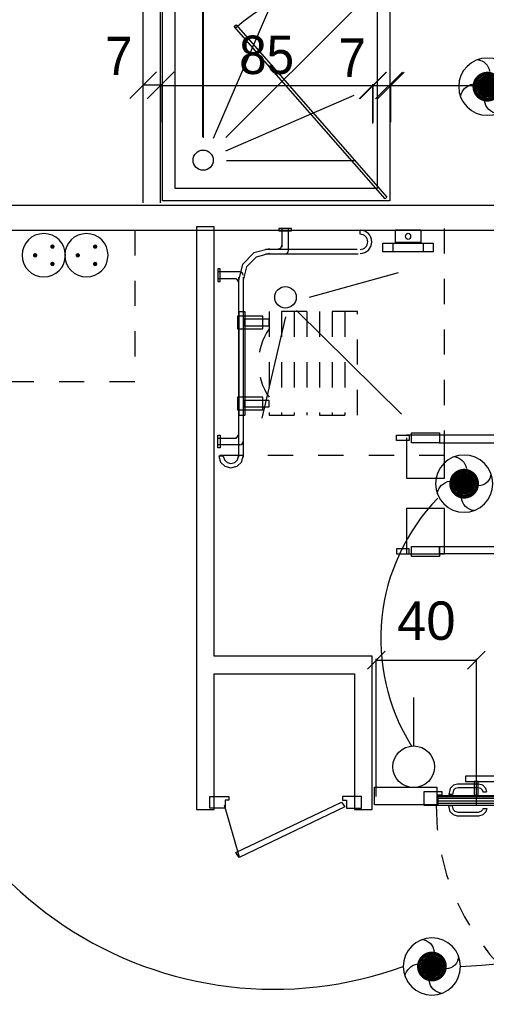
# Model space of a CAD drawing. Header units: millimetres. Extents: x -11.8 to 86.8, y 45.9 to 95.9.
# Tile 34 of 108: x 8.8 to 10.7, y 77.7 to 81.6. Entities that reach past the tile are written whole.
import ezdxf

# ---------------------------------------------------------------- set-up
doc = ezdxf.new("R2010")
doc.units = ezdxf.units.MM
doc.header["$MEASUREMENT"] = 0
for name, pattern in [('PC_DASH_1', [0.055556, 0.027778, -0.027778]), ('PC_DASH_2', [0.125, 0.055556, -0.069444]), ('PC_DASH_3', [0.055556, 0.027778, -0.027778]), ('PC_DASH_4', [0.125, 0.055556, -0.069444])]:
    doc.linetypes.add(name, pattern=pattern)
doc.layers.add('CFO', color=6, linetype='Continuous')
doc.layers.add('Structure etage', color=7, linetype='Continuous')
doc.styles.get("Standard").update_dxf_attribs({"font": 'BKANT.TTF'})

# ---------------------------------------------------------------- blocks, each defined once
blk = doc.blocks.new('PCEN')
at = {"const_width": 0.025}
for points in [[(-0.101, 0.359, 1), (-0.076, 0.359, 1)], [(0.099, 0.359, 1), (0.124, 0.359, 1)], [(-0.001, 0.159, 1), (0.024, 0.159, 1)]]:
    blk.add_lwpolyline(points, format="xyb", close=True, dxfattribs=at)
blk.add_circle((0.012, 0.259), 0.25)
blk = doc.blocks.new('SA')
blk.add_line((0.1176, 0.2603), (0.3651, 0.5078))
blk.add_circle((0.0116, 0.1542), 0.15)
blk = doc.blocks.new('AP0')
for points, const_width in [([(0.175, -0.06, -1), (-0.148, 0.06, -1)], 0.0492), ([(-0.06, 0, 1), (0.087, 0, 1)], 0.147)]:
    blk.add_lwpolyline(points, format="xyb", close=True, dxfattribs=dict(const_width=const_width))
blk.add_circle((0.014, 0), 0.378)
for centre, radius, start, end in [((0.153, 0.184), 0.169, 92.8345, 178.447), ((-0.154, 0.151), 0.188, 186.2032, 263.9565), ((0.189, -0.152), 0.183, 5.8298, 82.3782), ((-0.155, -0.154), 0.206, 281.5712, 350.6383)]:
    blk.add_arc(centre, radius, start, end)
blk = doc.blocks.new('PD_16483')
at = {"layer": 'Structure etage', "color": 0, "linetype": 'PC_DASH_4'}
for p, q in [((10.3215, -15.9093), (10.3215, -16.8093)), ((10.3231, -16.8093), (9.4332, -16.8093))]:
    blk.add_line(p, q, dxfattribs=at)
blk = doc.blocks.new('PD_16487')
at = {"layer": 'Structure etage', "color": 0}
for p, q in [((9.9888, -15.9324), (9.9888, -15.9162)), ((9.6134, -15.9919), (9.9773, -15.9919)), ((9.6134, -16.0099), (9.9814, -16.0099)), ((9.5075, -16.1028), (9.5075, -16.8159)), ((9.5255, -16.1028), (9.5255, -16.8159)), ((9.447, -16.8115), (9.4292, -16.8115))]:
    blk.add_line(p, q, dxfattribs=at)
for points in [[(9.6295, -15.9902), (9.5682, -16.0068), (9.5234, -16.0521), (9.507, -16.114)], [(9.6295, -16.0087), (9.5775, -16.0228), (9.5394, -16.0614), (9.5255, -16.114)], [(9.4292, -16.8115), (9.4357, -16.8346), (9.4533, -16.8516), (9.4773, -16.8578), (9.5014, -16.8516), (9.519, -16.8346), (9.5255, -16.8115)], [(9.447, -16.8115), (9.451, -16.8258), (9.4622, -16.8362), (9.4773, -16.84), (9.4925, -16.8362), (9.5037, -16.8258), (9.5077, -16.8115)]]:
    blk.add_lwpolyline(points, dxfattribs=at)
for radius in [0.0463, 0.03]:
    blk.add_arc((9.9888, -15.9625), radius, 270, 90, dxfattribs=at)
blk = doc.blocks.new('PD_16486')
at = {"layer": 'Structure etage', "color": 0}
for p, q in [((9.788, -16.1824), (10.141, -16.0835)), ((9.7365, -16.2349), (10.1524, -16.6452)), ((9.6932, -16.2598), (9.5999, -16.661))]:
    blk.add_line(p, q, dxfattribs=at)
blk.add_circle((9.6932, -16.1824), 0.0425, dxfattribs=at)
at = {"layer": 'Structure etage'}
blk.add_blockref('PD_16487', (0, 0), dxfattribs=at)
blk = doc.blocks.new('PD_16491')
at = {"layer": 'Structure etage', "color": 0}
for points in [[(9.6031, -16.3074), (9.6031, -16.2574), (9.5031, -16.2574), (9.5031, -16.3074), (9.6031, -16.3074)], [(9.6281, -16.2954), (9.6281, -16.2694), (9.5281, -16.2694), (9.5281, -16.2954), (9.6281, -16.2954)]]:
    blk.add_lwpolyline(points, dxfattribs=at)
blk = doc.blocks.new('PD_16492')
at = {"layer": 'Structure etage', "color": 0}
for points in [[(9.6031, -16.6284), (9.6031, -16.5784), (9.5031, -16.5784), (9.5031, -16.6284), (9.6031, -16.6284)], [(9.6281, -16.6164), (9.6281, -16.5904), (9.5281, -16.5904), (9.5281, -16.6164), (9.6281, -16.6164)]]:
    blk.add_lwpolyline(points, dxfattribs=at)
blk = doc.blocks.new('PD_16490')
at = {"layer": 'Structure etage'}
for name in ['PD_16491', 'PD_16492']:
    blk.add_blockref(name, (0, 0), dxfattribs=at)
blk = doc.blocks.new('PD_16494')
at = {"layer": 'Structure etage', "color": 0, "linetype": 'PC_DASH_1'}
blk.add_lwpolyline([(9.978, -16.239), (9.628, -16.239), (9.628, -16.649), (9.978, -16.649), (9.978, -16.239)], dxfattribs=at)
blk.add_arc((9.8271, -16.4429), 0.2408, 145.7512, 214.2488, dxfattribs=at)
blk = doc.blocks.new('PD_16493')
at = {"layer": 'Structure etage', "color": 0, "linetype": 'PC_DASH_1'}
for p, q in [((9.628, -16.239), (9.628, -16.649)), ((9.678, -16.239), (9.678, -16.649)), ((9.728, -16.239), (9.728, -16.649)), ((9.778, -16.239), (9.778, -16.649)), ((9.828, -16.239), (9.828, -16.649)), ((9.878, -16.239), (9.878, -16.649)), ((9.928, -16.239), (9.928, -16.649))]:
    blk.add_line(p, q, dxfattribs=at)
at = {"layer": 'Structure etage'}
blk.add_blockref('PD_16494', (0, 0), dxfattribs=at)
blk = doc.blocks.new('PD_16489')
at = {"layer": 'Structure etage'}
for name in ['PD_16490', 'PD_16493']:
    blk.add_blockref(name, (0, 0), dxfattribs=at)
blk = doc.blocks.new('PD_16488')
at = {"layer": 'Structure etage', "color": 0}
blk.add_lwpolyline([(9.5078, -16.2394), (9.5078, -16.6494), (9.5338, -16.6494), (9.5338, -16.2394), (9.5078, -16.2394)], dxfattribs=at)
at = {"layer": 'Structure etage'}
blk.add_blockref('PD_16489', (0, 0), dxfattribs=at)
blk = doc.blocks.new('PD_16495')
at = {"layer": 'Structure etage', "color": 0}
for p, q in [((9.4247, -16.7406), (9.4997, -16.7406)), ((9.5126, -16.7666), (9.4247, -16.7666))]:
    blk.add_line(p, q, dxfattribs=at)
blk.add_lwpolyline([(9.4247, -16.7787), (9.4247, -16.7285), (9.4347, -16.7285), (9.4347, -16.7787), (9.4247, -16.7787)], dxfattribs=at)
for centre, radius, end in [((9.4916, -16.7266), 0.014, 0), ((9.5126, -16.7536), 0.013, 0.0001)]:
    blk.add_arc(centre, radius, 270, end, dxfattribs=at)
blk = doc.blocks.new('PD_16496')
at = {"layer": 'Structure etage', "color": 0}
for p, q in [((9.6787, -15.9093), (9.6787, -15.9844)), ((9.7047, -15.9972), (9.7047, -15.9093))]:
    blk.add_line(p, q, dxfattribs=at)
blk.add_lwpolyline([(9.7168, -15.9093), (9.6667, -15.9093), (9.6667, -15.9194), (9.7168, -15.9194), (9.7168, -15.9093)], dxfattribs=at)
for centre, radius, start, end in [((9.6647, -15.9762), 0.014, 270, 360), ((9.6917, -15.9972), 0.013, 269.9999, 0)]:
    blk.add_arc(centre, radius, start, end, dxfattribs=at)
blk = doc.blocks.new('PD_16497')
at = {"layer": 'Structure etage', "color": 0}
for p, q in [((9.5126, -16.0815), (9.4247, -16.0815)), ((9.4247, -16.1075), (9.4997, -16.1075))]:
    blk.add_line(p, q, dxfattribs=at)
blk.add_lwpolyline([(9.4247, -16.0694), (9.4247, -16.1195), (9.4347, -16.1195), (9.4347, -16.0694), (9.4247, -16.0694)], dxfattribs=at)
for centre, radius, start in [((9.5126, -16.0945), 0.013, 359.9999), ((9.4916, -16.1215), 0.014, 360)]:
    blk.add_arc(centre, radius, start, 90, dxfattribs=at)
blk = doc.blocks.new('PD_16485')
at = {"layer": 'Structure etage'}
for name in ['PD_16486', 'PD_16496', 'PD_16497', 'PD_16488', 'PD_16495']:
    blk.add_blockref(name, (0, 0), dxfattribs=at)
blk = doc.blocks.new('PD_16500')
at = {"layer": 'Structure etage', "color": 0}
for p, q in [((10.1187, -15.9675), (10.1187, -16.0025)), ((10.2387, -15.9675), (10.2387, -16.0025))]:
    blk.add_line(p, q, dxfattribs=at)
blk.add_lwpolyline([(10.0787, -15.9675), (10.2787, -15.9675), (10.2787, -16.0025), (10.0787, -16.0025), (10.0787, -15.9675)], dxfattribs=at)
blk = doc.blocks.new('PD_16499')
at = {"layer": 'Structure etage', "color": 0}
blk.add_lwpolyline([(10.1287, -15.9157), (10.2287, -15.9157), (10.2287, -15.9657), (10.1287, -15.9657), (10.1287, -15.9157)], dxfattribs=at)
at = {"layer": 'Structure etage'}
blk.add_blockref('PD_16500', (0, 0), dxfattribs=at)
blk = doc.blocks.new('PD_16498')
at = {"layer": 'Structure etage', "color": 0}
blk.add_ellipse((10.1787, -15.9407), major_axis=(0, -0.0123), ratio=0.798914, dxfattribs=at)
at = {"layer": 'Structure etage'}
blk.add_blockref('PD_16499', (0, 0), dxfattribs=at)
blk = doc.blocks.new('PD_16484')
at = {"layer": 'Structure etage'}
for name in ['PD_16485', 'PD_16498']:
    blk.add_blockref(name, (0, 0), dxfattribs=at)
blk = doc.blocks.new('PD_16482')
at = {"layer": 'Structure etage'}
for name in ['PD_16484', 'PD_16483']:
    blk.add_blockref(name, (0, 0), dxfattribs=at)
blk = doc.blocks.new('PD_16501')
at = {"layer": 'Structure etage', "color": 0}
for points in [[(9.394, -18.2059), (9.394, -18.1589), (9.4686, -18.1589), (9.4686, -18.1738), (9.4538, -18.1738), (9.4538, -18.2059), (9.394, -18.2059)], [(9.994, -18.2059), (9.994, -18.1589), (9.9195, -18.1589), (9.9195, -18.1738), (9.9343, -18.1738), (9.9343, -18.2059), (9.994, -18.2059)], [(9.5115, -18.3999), (9.451, -18.1942)], [(9.4968, -18.3815), (9.9155, -18.1815), (9.9288, -18.2006), (9.5101, -18.4006), (9.4968, -18.3815)]]:
    blk.add_lwpolyline(points, dxfattribs=at)
blk = doc.blocks.new('PD_16503')
at = {"layer": 'Structure etage', "color": 0}
for points in [[(10.4062, -18.0992), (10.9562, -18.0992), (10.9562, -18.0792), (10.4062, -18.0792), (10.4062, -18.0992)], [(10.4411, -18.1546), (10.4561, -18.1546), (10.4561, -18.0992), (10.4411, -18.0992), (10.4411, -18.1546)], [(10.9112, -18.1546), (10.9262, -18.1546), (10.9262, -18.0992), (10.9112, -18.0992), (10.9112, -18.1546)]]:
    blk.add_lwpolyline(points, dxfattribs=at)
blk = doc.blocks.new('PD_16504')
at = {"layer": 'Structure etage', "color": 0, "linetype": 'PC_DASH_2'}
for points in [[(11.1285, -18.9714), (11.1285, -18.4214), (11.1085, -18.4214), (11.1085, -18.9714), (11.1285, -18.9714)], [(11.1797, -18.4663), (11.1797, -18.4513), (11.1185, -18.4513), (11.1185, -18.4663), (11.1797, -18.4663)], [(11.1797, -18.9364), (11.1797, -18.9215), (11.1185, -18.9215), (11.1185, -18.9364), (11.1797, -18.9364)]]:
    blk.add_lwpolyline(points, dxfattribs=at)
blk = doc.blocks.new('PD_16506')
at = {"layer": 'Structure etage', "color": 0}
for points in [[(10.242, -18.1946), (10.242, -18.1396), (10.312, -18.1396), (10.312, -18.1546), (10.297, -18.1546), (10.297, -18.1946), (10.242, -18.1946)], [(11.2276, -18.1547), (11.2276, -18.1947), (10.2976, -18.1947), (10.2976, -18.1547), (11.2276, -18.1547)], [(11.282, -18.1946), (11.282, -18.1396), (11.212, -18.1396), (11.212, -18.1546), (11.227, -18.1546), (11.227, -18.1946), (11.282, -18.1946)]]:
    blk.add_lwpolyline(points, dxfattribs=at)
blk = doc.blocks.new('PD_16505')
at = {"layer": 'Structure etage', "color": 0}
blk.add_point((11.282, -18.1396), dxfattribs=at)
at = {"layer": 'Structure etage'}
blk.add_blockref('PD_16506', (0, 0), dxfattribs=at)
blk = doc.blocks.new('PD_16508')
at = {"layer": 'Structure etage', "color": 0, "linetype": 'PC_DASH_3'}
for p, q in [((11.1651, -18.9466), (11.1647, -18.9323)), ((11.1761, -19.0672), (11.1757, -19.0822))]:
    blk.add_line(p, q, dxfattribs=at)
for points in [[(11.1647, -18.9312), (11.1516, -18.9347), (11.1393, -18.947), (11.1348, -18.9637), (11.1348, -19.0467), (11.1393, -19.0634), (11.1516, -19.0757), (11.1757, -19.0822)], [(11.1651, -18.9462), (11.1591, -18.9478), (11.1524, -18.9545), (11.1494, -18.9657), (11.1494, -19.0448), (11.1524, -19.0559), (11.1591, -19.0626), (11.1761, -19.0672)]]:
    blk.add_lwpolyline(points, dxfattribs=at)
blk = doc.blocks.new('PD_16509')
at = {"layer": 'Structure etage', "color": 0, "linetype": 'PC_DASH_3'}
for p, q in [((11.2309, -18.9466), (11.2313, -18.9323)), ((11.2199, -19.0672), (11.2203, -19.0822))]:
    blk.add_line(p, q, dxfattribs=at)
for points in [[(11.2309, -18.9462), (11.2369, -18.9478), (11.2436, -18.9545), (11.2466, -18.9657), (11.2466, -19.0448), (11.2436, -19.0559), (11.2369, -19.0626), (11.2199, -19.0672)], [(11.2313, -18.9312), (11.2444, -18.9347), (11.2567, -18.947), (11.2612, -18.9637), (11.2612, -19.0467), (11.2567, -19.0634), (11.2444, -19.0757), (11.2203, -19.0822)]]:
    blk.add_lwpolyline(points, dxfattribs=at)
blk = doc.blocks.new('PD_16507')
at = {"layer": 'Structure etage'}
for name in ['PD_16508', 'PD_16509']:
    blk.add_blockref(name, (0, 0), dxfattribs=at)
blk = doc.blocks.new('PD_16511')
at = {"layer": 'Structure etage', "color": 0}
for p, q in [((11.2305, -18.1606), (10.298, -18.1606)), ((11.2305, -18.1676), (10.298, -18.1676)), ((11.2305, -18.1776), (10.298, -18.1776)), ((11.2305, -18.1866), (10.298, -18.1866))]:
    blk.add_line(p, q, dxfattribs=at)
blk = doc.blocks.new('PD_16513')
at = {"layer": 'Structure etage', "color": 0}
for p, q in [((10.3545, -18.1956), (10.3395, -18.196)), ((10.475, -18.2065), (10.4893, -18.2069))]:
    blk.add_line(p, q, dxfattribs=at)
for points in [[(10.4905, -18.207), (10.4869, -18.2201), (10.4747, -18.2324), (10.4579, -18.2368), (10.375, -18.2368), (10.3582, -18.2324), (10.3459, -18.2201), (10.3395, -18.196)], [(10.4755, -18.2065), (10.4739, -18.2125), (10.4671, -18.2193), (10.456, -18.2222), (10.3769, -18.2222), (10.3658, -18.2193), (10.359, -18.2125), (10.3545, -18.1956)]]:
    blk.add_lwpolyline(points, dxfattribs=at)
blk = doc.blocks.new('PD_16514')
at = {"layer": 'Structure etage', "color": 0}
for p, q in [((10.3545, -18.1517), (10.3395, -18.1513)), ((10.475, -18.1408), (10.4893, -18.1404))]:
    blk.add_line(p, q, dxfattribs=at)
for points in [[(10.4905, -18.1403), (10.4869, -18.1272), (10.4747, -18.1149), (10.4579, -18.1104), (10.375, -18.1104), (10.3582, -18.1149), (10.3459, -18.1272), (10.3395, -18.1513)], [(10.4755, -18.1407), (10.4739, -18.1348), (10.4671, -18.128), (10.456, -18.125), (10.3769, -18.125), (10.3658, -18.128), (10.359, -18.1348), (10.3545, -18.1517)]]:
    blk.add_lwpolyline(points, dxfattribs=at)
blk = doc.blocks.new('PD_16512')
at = {"layer": 'Structure etage'}
for name in ['PD_16514', 'PD_16513']:
    blk.add_blockref(name, (0, 0), dxfattribs=at)
blk = doc.blocks.new('PD_16510')
at = {"layer": 'Structure etage'}
for name in ['PD_16512', 'PD_16511']:
    blk.add_blockref(name, (0, 0), dxfattribs=at)
blk = doc.blocks.new('PD_16502')
at = {"layer": 'Structure etage', "color": 0, "linetype": 'PC_DASH_3'}
blk.add_lwpolyline([(11.1794, -18.1923), (11.2194, -18.1923), (11.2194, -19.1223), (11.1794, -19.1223), (11.1794, -18.1923)], dxfattribs=at)
blk.add_arc((11.2194, -18.1923), 0.93, 180, 270, dxfattribs=at)
at = {"layer": 'Structure etage'}
for name in ['PD_16503', 'PD_16510', 'PD_16505', 'PD_16504', 'PD_16507']:
    blk.add_blockref(name, (0, 0), dxfattribs=at)
blk = doc.blocks.new('PD_16520')
at = {"layer": 'Structure etage', "color": 0}
for p, q in [((10.0175, -17.6547), (10.088, -17.5842)), ((10.4845, -17.5842), (10.4139, -17.6547)), ((10.0528, -17.6194), (10.4492, -17.6194))]:
    blk.add_line(p, q, dxfattribs=at)
at = {"layer": 'Structure etage', "color": 0, "insert": (10.251, -17.3868), "char_height": 0.152135, "width": 0.229306, "attachment_point": 2}
blk.add_mtext('{\\fArial|b0|i0|c0|p34;\\W0.98;40}', dxfattribs=at)
blk = doc.blocks.new('PD_16519')
at = {"layer": 'Structure etage', "color": 0}
for p, q in [((10.0528, -18.1586), (10.0528, -17.6144)), ((10.4492, -18.1962), (10.4492, -17.6144))]:
    blk.add_line(p, q, dxfattribs=at)
at = {"layer": 'Structure etage'}
blk.add_blockref('PD_16520', (0, 0), dxfattribs=at)
blk = doc.blocks.new('PD_16523')
at = {"layer": 'Structure etage', "color": 0}
for p, q in [((11.2929, -16.5888), (10.7829, -16.5888)), ((10.7829, -16.5888), (10.7829, -16.6088)), ((10.7829, -16.6088), (11.2929, -16.6088)), ((11.0329, -16.6588), (11.0329, -16.5888)), ((11.0429, -16.6788), (11.0429, -16.5888)), ((11.2929, -16.6088), (11.2929, -16.5888)), ((10.7429, -16.6588), (10.7429, -16.6288)), ((10.7429, -16.6288), (11.3429, -16.6288)), ((11.3429, -16.6288), (11.3429, -16.6588)), ((11.3429, -16.6588), (10.7429, -16.6588)), ((11.0629, -16.6788), (10.7929, -16.6788)), ((10.7929, -16.6788), (10.7929, -16.7288)), ((11.0629, -16.7088), (11.0629, -16.6788)), ((10.1929, -16.7588), (10.1929, -16.7188)), ((10.1929, -16.7188), (10.3029, -16.7188)), ((10.3029, -16.7188), (10.3029, -16.7588)), ((11.2729, -16.7088), (11.0429, -16.7088)), ((11.0429, -16.7088), (11.0429, -16.7288)), ((11.1929, -16.7388), (11.1929, -16.6988)), ((11.1929, -16.6988), (11.3129, -16.6988)), ((11.2729, -16.7288), (11.2729, -16.7088)), ((11.3129, -16.6988), (11.3129, -16.7388)), ((10.1329, -16.7488), (10.1329, -16.7288)), ((10.1329, -16.7288), (10.1829, -16.7288)), ((10.1829, -16.7488), (10.1329, -16.7488)), ((10.3229, -16.7288), (10.1729, -16.7288)), ((10.1729, -16.7388), (10.1729, -16.8988)), ((10.1829, -16.7288), (10.1829, -16.7488)), ((10.3029, -16.7588), (10.1929, -16.7588)), ((10.6629, -16.7288), (10.3029, -16.7288)), ((10.3029, -16.7288), (10.3029, -16.7588)), ((10.3029, -16.7588), (10.6629, -16.7588)), ((10.3229, -16.8988), (10.3229, -16.7388)), ((11.0629, -16.7288), (10.6629, -16.7288)), ((10.6629, -16.7288), (10.6629, -17.1988)), ((10.6629, -16.7588), (10.6629, -16.7288)), ((11.0429, -16.7288), (11.2729, -16.7288)), ((11.0629, -17.1888), (11.0629, -16.7288)), ((11.3129, -16.7388), (11.1929, -16.7388)), ((10.1729, -16.8988), (10.3229, -16.8988)), ((10.3229, -17.0188), (10.1729, -17.0188)), ((10.1729, -17.0188), (10.1729, -17.1988)), ((10.3229, -17.1988), (10.3229, -17.0188)), ((10.1829, -17.1788), (10.1329, -17.1788)), ((10.1329, -17.1788), (10.1329, -17.1988)), ((10.1829, -17.1988), (10.1829, -17.1788)), ((10.1929, -17.2088), (10.1929, -17.1688)), ((10.1929, -17.1688), (10.3029, -17.1688)), ((10.3029, -17.1988), (10.3029, -17.1688)), ((10.3029, -17.1688), (10.6629, -17.1688)), ((10.3029, -17.1688), (10.3029, -17.2088)), ((10.6629, -17.1688), (10.6629, -17.1988)), ((11.1929, -17.2288), (11.1929, -17.1888)), ((11.1929, -17.1888), (11.3129, -17.1888)), ((11.3129, -17.1888), (11.3129, -17.2288)), ((10.1329, -17.1988), (10.1829, -17.1988)), ((10.1729, -17.1988), (10.3229, -17.1988)), ((10.3029, -17.2088), (10.1929, -17.2088)), ((10.6629, -17.1988), (10.3029, -17.1988)), ((10.6629, -17.1988), (11.0629, -17.1988)), ((10.7929, -17.1988), (10.7929, -17.2488)), ((11.0429, -17.1988), (11.2729, -17.1988)), ((11.0429, -17.2188), (11.0429, -17.1988)), ((11.2729, -17.2188), (11.0429, -17.2188)), ((11.0629, -17.2488), (11.0629, -17.2188)), ((11.3129, -17.2288), (11.1929, -17.2288)), ((11.2729, -17.1988), (11.2729, -17.2188)), ((11.3429, -17.2688), (10.7429, -17.2688)), ((10.7429, -17.2688), (10.7429, -17.2988)), ((10.7929, -17.2488), (11.0629, -17.2488)), ((11.0329, -17.2488), (11.0329, -17.3388)), ((11.0429, -17.3388), (11.0429, -17.2488)), ((11.3429, -17.2888), (11.3429, -17.2588)), ((10.7429, -17.2988), (11.3429, -17.2988)), ((10.8029, -17.3388), (10.8029, -17.3188)), ((10.8029, -17.3188), (11.2929, -17.3188)), ((11.2929, -17.3388), (10.8029, -17.3388)), ((11.2929, -17.3188), (11.2929, -17.3388))]:
    blk.add_line(p, q, dxfattribs=at)
for centre, radius, start, end in [((10.3829, -16.9588), 0.72, 341, 19), ((10.4629, -16.9588), 0.7, 340, 20)]:
    blk.add_arc(centre, radius, start, end, dxfattribs=at)
blk = doc.blocks.new('PD_16554')
at = {"layer": 'Structure etage', "color": 0}
for p, q in [((9.1455, -15.3964), (9.2514, -15.2906)), ((10.0914, -15.2906), (9.9855, -15.3964)), ((9.1985, -15.3435), (10.0385, -15.3435))]:
    blk.add_line(p, q, dxfattribs=at)
at = {"layer": 'Structure etage', "color": 0, "insert": (9.6185, -15.1461), "char_height": 0.152135, "width": 0.229306, "attachment_point": 2}
blk.add_mtext('{\\fHelvetica|b0|i0|c0|p0;\\W0.92;85}', dxfattribs=at)
blk = doc.blocks.new('PD_16553')
at = {"layer": 'Structure etage', "color": 0}
for p, q in [((9.1985, -15.4938), (9.1985, -15.3385)), ((10.0385, -15.4934), (10.0385, -15.3385))]:
    blk.add_line(p, q, dxfattribs=at)
at = {"layer": 'Structure etage'}
blk.add_blockref('PD_16554', (0, 0), dxfattribs=at)
blk = doc.blocks.new('PD_16556')
at = {"layer": 'Structure etage', "color": 0}
for p, q in [((9.0768, -15.3954), (9.1826, -15.2896)), ((9.2526, -15.2896), (9.1468, -15.3954)), ((9.1997, -15.3425), (9.1297, -15.3425))]:
    blk.add_line(p, q, dxfattribs=at)
at = {"layer": 'Structure etage', "color": 0, "insert": (9.0327, -15.1502), "char_height": 0.152135, "width": 0.123472, "attachment_point": 2}
blk.add_mtext('{\\fHelvetica|b0|i0|c0|p0;\\W0.92;7}', dxfattribs=at)
blk = doc.blocks.new('PD_16555')
at = {"layer": 'Structure etage', "color": 0}
for p, q in [((9.1297, -15.4882), (9.1297, -15.3375)), ((9.1997, -15.4882), (9.1997, -15.3375))]:
    blk.add_line(p, q, dxfattribs=at)
at = {"layer": 'Structure etage'}
blk.add_blockref('PD_16556', (0, 0), dxfattribs=at)
blk = doc.blocks.new('PD_16558')
at = {"layer": 'Structure etage', "color": 0}
for p, q in [((10.0503, -15.3964), (10.1561, -15.2906)), ((11.4633, -15.2906), (11.3574, -15.3964)), ((10.1032, -15.3435), (11.4103, -15.3435))]:
    blk.add_line(p, q, dxfattribs=at)
at = {"layer": 'Structure etage', "color": 0, "insert": (10.9701, -15.1787), "char_height": 0.152135, "width": 0.352778, "attachment_point": 2}
blk.add_mtext('{\\fHelvetica|b0|i0|c0|p0;\\W0.92;125}', dxfattribs=at)
blk = doc.blocks.new('PD_16557')
at = {"layer": 'Structure etage', "color": 0}
blk.add_line((11.4103, -15.5582), (11.4103, -15.3385), dxfattribs=at)
at = {"layer": 'Structure etage'}
blk.add_blockref('PD_16558', (0, 0), dxfattribs=at)
blk = doc.blocks.new('PD_16562')
at = {"layer": 'Structure etage', "color": 0}
for p, q in [((9.9873, -15.3964), (10.0931, -15.2906)), ((10.1631, -15.2906), (10.0573, -15.3964)), ((10.0402, -15.3435), (10.1102, -15.3435))]:
    blk.add_line(p, q, dxfattribs=at)
at = {"layer": 'Structure etage', "color": 0, "insert": (9.9572, -15.1573), "char_height": 0.152135, "width": 0.123472, "attachment_point": 2}
blk.add_mtext('{\\fHelvetica|b0|i0|c0|p0;\\W0.92;7}', dxfattribs=at)
blk = doc.blocks.new('PD_16561')
at = {"layer": 'Structure etage', "color": 0}
for p, q in [((10.0402, -15.4892), (10.0402, -15.3385)), ((10.1102, -15.4892), (10.1102, -15.3385))]:
    blk.add_line(p, q, dxfattribs=at)
at = {"layer": 'Structure etage'}
blk.add_blockref('PD_16562', (0, 0), dxfattribs=at)
blk = doc.blocks.new('PD_16764')
at = {"layer": 'Structure etage', "color": 0}
for p, q in [((9.3656, -15.5475), (9.3656, -15.0361)), ((9.3684, -15.5505), (9.3684, -15.0391)), ((9.4076, -15.5522), (9.627, -15.0439)), ((9.969, -15.038), (9.4573, -15.5497)), ((9.4573, -15.6017), (9.9656, -15.3823)), ((9.459, -15.6409), (9.9704, -15.6409))]:
    blk.add_line(p, q, dxfattribs=at)
for points in [[(10.1061, -15.8009), (9.2061, -15.8009), (9.2061, -14.9009), (10.1061, -14.9009), (10.1061, -15.8009)], [(10.0561, -15.7509), (9.2561, -15.7509), (9.2561, -14.9509), (10.0561, -14.9509), (10.0561, -15.7509)]]:
    blk.add_lwpolyline(points, dxfattribs=at)
blk.add_circle((9.3671, -15.6394), 0.04, dxfattribs=at)
blk = doc.blocks.new('PD_16765')
at = {"layer": 'Structure etage', "color": 0}
for points in [[(9.439, -13.6508), (9.4673, -13.6225), (9.9834, -14.1387), (9.9552, -14.167), (9.439, -13.6508)], [(9.2001, -14.1344), (9.2001, -14.1894), (9.2701, -14.1894), (9.2701, -14.1744), (9.2551, -14.1744), (9.2551, -14.1344), (9.2001, -14.1344)], [(10.0401, -14.1344), (10.0401, -14.1894), (9.9701, -14.1894), (9.9701, -14.1744), (9.9851, -14.1744), (9.9851, -14.1344), (10.0401, -14.1344)]]:
    blk.add_lwpolyline(points, dxfattribs=at)
blk.add_arc((9.9851, -14.1344), 0.73, 135.3329, 180, dxfattribs=at)
at = {"layer": 'Structure etage', "color": 0, "insert": (9.5317, -13.8135), "char_height": 0.114102, "width": 0.493889, "attachment_point": 1, "rotation": 315}
blk.add_mtext('{\\fArial|b0|i0|c0|p34;\\W0.98;73/204}', dxfattribs=at)
blk = doc.blocks.new('PD_16766')
at = {"layer": 'Structure etage', "color": 0}
blk.add_lwpolyline([(10.0949, -15.7859), (10.0874, -15.7924), (9.4901, -15.1103), (9.4973, -15.1034), (10.0949, -15.7859)], dxfattribs=at)
blk.add_arc((10.0901, -15.8009), 0.9067, 88.4412, 130.9845, dxfattribs=at)
blk = doc.blocks.new('PD_16763')
at = {"layer": 'Structure etage', "color": 0}
for p, q in [((9.129, -14.1343), (9.1287, -15.8088)), ((9.199, -14.1343), (9.129, -14.1343)), ((9.1989, -14.8244), (9.199, -14.1343)), ((10.1148, -14.1344), (10.0448, -14.1343)), ((10.0448, -14.1343), (10.0448, -14.8243)), ((10.1147, -14.8943), (10.1148, -14.1344)), ((10.0448, -14.8243), (9.1989, -14.8244)), ((9.1987, -15.8088), (9.1988, -14.8943)), ((9.1988, -14.8943), (10.1147, -14.8943))]:
    blk.add_line(p, q, dxfattribs=at)
at = {"layer": 'Structure etage'}
for name in ['PD_16765', 'PD_16766', 'PD_16764']:
    blk.add_blockref(name, (0, 0), dxfattribs=at)

msp = doc.modelspace()

# ---------------------------------------------------------------- linework, layer by layer
at = {"layer": 'CFO'}
for centre, radius, start, end in [((11.0478, 79.164), 0.7984, 135.7913, 212.1539), ((9.827, 79.2748), 1.4985, 182.6529, 289.9739), ((10.495, 79.8674), 2.0022, 272.0176, 310.7414)]:
    msp.add_arc(centre, radius, start, end, dxfattribs=at)
at = {"layer": 'Structure etage', "color": 0}
for p, q in [((6.5116, 80.881), (11.5895, 80.881)), ((9.5898, 80.7961), (9.5198, 80.7961)), ((9.5198, 80.7961), (9.5198, 78.4887)), ((9.5898, 79.0955), (9.5898, 80.7961)), ((11.5895, 80.781), (6.5116, 80.781)), ((10.2152, 79.0955), (9.5898, 79.0955)), ((10.2152, 78.4887), (10.2152, 79.0955)), ((9.5898, 78.4887), (9.5898, 79.0255)), ((9.5898, 79.0255), (10.1452, 79.0255)), ((10.1452, 79.0255), (10.1452, 78.4887)), ((9.5198, 78.4887), (9.5898, 78.4887)), ((10.1452, 78.4887), (10.2152, 78.4887))]:
    msp.add_line(p, q, dxfattribs=at)
at = {"layer": 'Structure etage', "color": 0, "linetype": 'PC_DASH_1'}
msp.add_lwpolyline([(9.2753, 80.1822), (8.4753, 80.1822), (8.4753, 80.7822), (9.2753, 80.7822), (9.2753, 80.1822)], dxfattribs=at)
at = {"layer": 'Structure etage', "color": 0}
msp.add_lwpolyline([(10.4723, 78.5759), (10.4723, 78.5059), (10.2252, 78.5059), (10.2252, 78.5759), (10.4723, 78.5759)], dxfattribs=at)

# ---------------------------------------------------------------- block references
at = {"layer": 'CFO', "linetype": 'Continuous', "xscale": -0.3000000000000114, "yscale": 0.3000000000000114, "zscale": 0.3, "rotation": 270}
for p in [(10.6719, 81.3465), (10.5798, 79.7742), (10.4523, 77.8623)]:
    msp.add_blockref('AP0', p, dxfattribs=at)
at = {"layer": 'CFO', "lineweight": -3}
for name, p, xscale, yscale, zscale, rotation in [('PCEN', (8.826, 80.6788), -0.342999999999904, 0.342999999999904, 0.3430000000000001, 270), ('PCEN', (8.9951, 80.6788), -0.342999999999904, 0.342999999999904, 0.3430000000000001, 270), ('SA', (10.4354, 78.5929), 0.5488000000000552, 0.5487999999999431, 0.5488000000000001, 44.99999999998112)]:
    msp.add_blockref(name, p, dxfattribs=dict(at, xscale=xscale, yscale=yscale, zscale=zscale, rotation=rotation))
at = {"layer": 'Structure etage'}
for name in ['PD_16763', 'PD_16555', 'PD_16553', 'PD_16561', 'PD_16557', 'PD_16482', 'PD_16523', 'PD_16519', 'PD_16502', 'PD_16501']:
    msp.add_blockref(name, (0.1791, 96.6988), dxfattribs=at)

doc.saveas('drawing.dxf')
